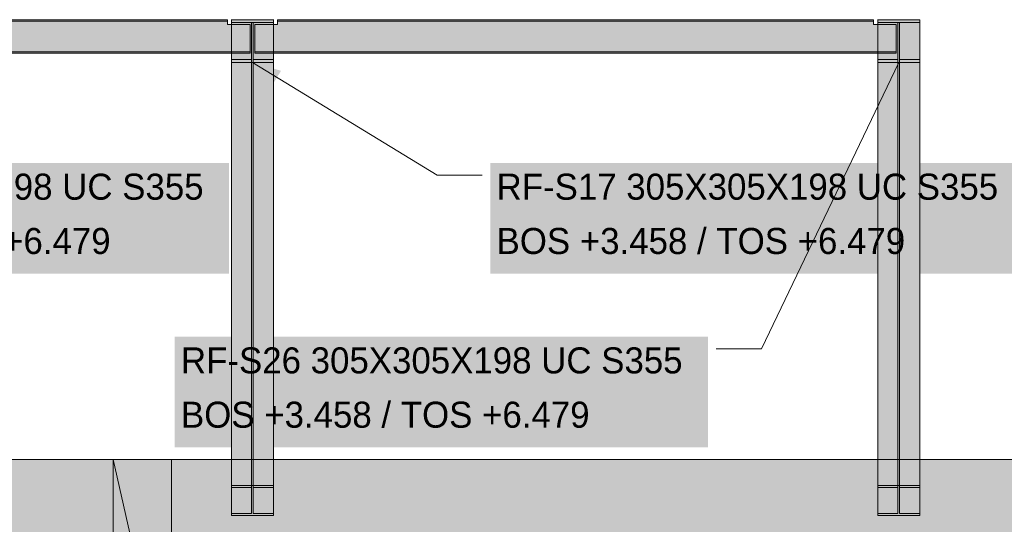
# Model space of a CAD drawing. Header units: millimetres. Extents: x 8750 to 43375, y -8109 to 26244.
# Tile 5 of 8: x 24822 to 30822, y 3405 to 6479. Entities that reach past the tile are written whole.
import ezdxf

# ---------------------------------------------------------------- set-up
doc = ezdxf.new("R2010")
doc.units = ezdxf.units.MM
for name, color, linetype in [('FILL-INK', 7, 'Continuous'), ('FILL-STEEL', 7, 'Continuous'), ('FILL-WHITE', 7, 'Continuous'), ('LINE-CORE', 7, 'Continuous'), ('LINE-INK', 7, 'Continuous'), ('TEXT-INK', 7, 'Continuous')]:
    doc.layers.add(name, color=color, linetype=linetype)

msp = doc.modelspace()

# ---------------------------------------------------------------- hatches: boundary and pattern name
at = {"layer": 'FILL-INK', "true_color": 0x1a1a1f}
h = msp.add_hatch(color=250, dxfattribs=at)
h.dxf.hatch_style = 1
h.paths.add_polyline_path([(26240, 6218.7), (26414.1, 6168), (26364.6, 6086.9)])
h = msp.add_hatch(color=250, dxfattribs=at)
h.dxf.hatch_style = 1
h.paths.add_polyline_path([(30178, 6218.7), (30145.2, 6040.4), (30059.5, 6081.4)])
at = {"layer": 'FILL-STEEL', "true_color": 0x0d2973}
h = msp.add_hatch(color=166, dxfattribs=at)
h.dxf.hatch_style = 1
h.paths.add_polyline_path([(26111.8, 6218.7), (26111.8, 6222.4), (26111.8, 6236), (26208.1, 6236), (26234.8, 6236), (26234.8, 6285.1), (26234.8, 6461.7), (26141, 6461.7), (26111.8, 6461.7), (26111.8, 6465.8), (26111.8, 6479), (26306.9, 6479), (26368.1, 6479), (26368.1, 6474.9), (26368.1, 6461.7), (26274.3, 6461.7), (26245.2, 6461.7), (26245.2, 6408.1), (26245.2, 6236), (26341.4, 6236), (26368.1, 6236), (26368.1, 6232.2), (26368.1, 6218.7), (26167.2, 6218.7)])
h = msp.add_hatch(color=166, dxfattribs=at)
h.dxf.hatch_style = 1
h.paths.add_polyline_path([(30049.8, 6218.7), (30049.8, 6222.4), (30049.8, 6236), (30146.1, 6236), (30172.8, 6236), (30172.8, 6285.1), (30172.8, 6461.7), (30079, 6461.7), (30049.8, 6461.7), (30049.8, 6465.8), (30049.8, 6479), (30244.9, 6479), (30306.1, 6479), (30306.1, 6474.9), (30306.1, 6461.7), (30212.3, 6461.7), (30183.2, 6461.7), (30183.2, 6408.1), (30183.2, 6236), (30279.4, 6236), (30306.1, 6236), (30306.1, 6232.2), (30306.1, 6218.7), (30105.2, 6218.7)])
at = {"layer": 'FILL-WHITE', "true_color": 0xffffff}
h = msp.add_hatch(color=7, dxfattribs=at)
h.dxf.hatch_style = 1
h.paths.add_polyline_path([(21413, 6450), (21551, 6450), (21551, 6471.2), (26087, 6471.2), (26087, 6450), (26225, 6450), (26225, 6283.6), (26087, 6283.6), (21551, 6283.6), (21413, 6283.6)])
h = msp.add_hatch(color=7, dxfattribs=at)
h.dxf.hatch_style = 1
h.paths.add_polyline_path([(21551, 6450), (21551, 6471.2), (26087, 6471.2), (26087, 6450), (26225, 6450), (26225, 6283.6), (26087, 6283.6), (21551, 6283.6), (21413, 6283.6), (21413, 6450)])
h = msp.add_hatch(color=7, dxfattribs=at)
h.dxf.hatch_style = 1
h.paths.add_polyline_path([(21551, 6479), (26087, 6479), (26087, 6471.2), (21551, 6471.2)])
h = msp.add_hatch(color=7, dxfattribs=at)
h.dxf.hatch_style = 1
h.paths.add_polyline_path([(26087, 6479), (26087, 6471.2), (21551, 6471.2), (21551, 6479)])
h = msp.add_hatch(color=7, dxfattribs=at)
h.dxf.hatch_style = 1
h.paths.add_polyline_path([(26111.8, 6479), (26111.8, 6479), (26110.3, 6479.1), (26110.3, 6479.2), (26110.3, 6479.2)])
h = msp.add_hatch(color=7, dxfattribs=at)
h.dxf.hatch_style = 1
h.paths.add_polyline_path([(26111.8, 6479), (26368.1, 6479), (26368.1, 3641.8), (26111.8, 3641.8)])
h = msp.add_hatch(color=7, dxfattribs=at)
h.dxf.hatch_style = 1
h.paths.add_polyline_path([(26368.1, 6479), (26368.1, 6461.7), (26111.8, 6461.7), (26111.8, 6479)])
h = msp.add_hatch(color=7, dxfattribs=at)
h.dxf.hatch_style = 1
h.paths.add_polyline_path([(26234.8, 6461.7), (26234.8, 3629.5), (26111.8, 3629.5), (26111.8, 6461.7)])
h = msp.add_hatch(color=7, dxfattribs=at)
h.dxf.hatch_style = 1
h.paths.add_polyline_path([(26111.8, 6218.7), (26111.8, 6236), (26234.8, 6236), (26234.8, 6461.7), (26245.2, 6461.7), (26245.2, 6236), (26368.1, 6236), (26368.1, 6218.7), (26111.8, 6218.7)])
h = msp.add_hatch(color=7, dxfattribs=at)
h.dxf.hatch_style = 1
h.paths.add_polyline_path([(26368.1, 6461.7), (26368.1, 3629.5), (26245.2, 3629.5), (26245.2, 6461.7)])
h = msp.add_hatch(color=7, dxfattribs=at)
h.dxf.hatch_style = 1
h.paths.add_polyline_path([(26255, 6450), (26393, 6450), (26393, 6471.2), (30025, 6471.2), (30025, 6450), (30163, 6450), (30163, 6283.6), (30025, 6283.6), (26393, 6283.6), (26255, 6283.6)])
h = msp.add_hatch(color=7, dxfattribs=at)
h.dxf.hatch_style = 1
h.paths.add_polyline_path([(26393, 6450), (26393, 6471.2), (30025, 6471.2), (30025, 6450), (30163, 6450), (30163, 6283.6), (30025, 6283.6), (26393, 6283.6), (26255, 6283.6), (26255, 6450)])
h = msp.add_hatch(color=7, dxfattribs=at)
h.dxf.hatch_style = 1
h.paths.add_polyline_path([(26368.1, 6479), (26369.7, 6479.2), (26369.7, 6479.2), (26369.7, 6479.1), (26368.1, 6479)])
h = msp.add_hatch(color=7, dxfattribs=at)
h.dxf.hatch_style = 1
h.paths.add_polyline_path([(26393, 6479), (30025, 6479), (30025, 6479), (30025, 6471.2), (26393, 6471.2), (26393, 6471.2)])
h = msp.add_hatch(color=7, dxfattribs=at)
h.dxf.hatch_style = 1
h.paths.add_polyline_path([(30025, 6479), (30025, 6471.2), (26393, 6471.2), (26393, 6479)])
h = msp.add_hatch(color=7, dxfattribs=at)
h.dxf.hatch_style = 1
h.paths.add_polyline_path([(30049.8, 6479), (30049.8, 6479), (30048.3, 6479.1), (30048.3, 6479.2), (30048.3, 6479.2)])
h = msp.add_hatch(color=7, dxfattribs=at)
h.dxf.hatch_style = 1
h.paths.add_polyline_path([(30049.8, 6479), (30306.1, 6479), (30306.1, 3641.8), (30049.8, 3641.8)])
h = msp.add_hatch(color=7, dxfattribs=at)
h.dxf.hatch_style = 1
h.paths.add_polyline_path([(30306.1, 6479), (30306.1, 6461.7), (30049.8, 6461.7), (30049.8, 6479)])
h = msp.add_hatch(color=7, dxfattribs=at)
h.dxf.hatch_style = 1
h.paths.add_polyline_path([(30172.8, 6461.7), (30172.8, 3629.5), (30049.8, 3629.5), (30049.8, 6461.7)])
h = msp.add_hatch(color=7, dxfattribs=at)
h.dxf.hatch_style = 1
h.paths.add_polyline_path([(30049.8, 6218.7), (30049.8, 6236), (30172.8, 6236), (30172.8, 6461.7), (30183.2, 6461.7), (30183.2, 6236), (30306.1, 6236), (30306.1, 6218.7), (30049.8, 6218.7)])
h = msp.add_hatch(color=7, dxfattribs=at)
h.dxf.hatch_style = 1
h.paths.add_polyline_path([(30306.1, 6461.7), (30306.1, 3629.5), (30183.2, 3629.5), (30183.2, 6461.7)])
h = msp.add_hatch(color=7, dxfattribs=at)
h.dxf.hatch_style = 1
h.paths.add_polyline_path([(30306.1, 6479), (30307.7, 6479.2), (30307.7, 6479.2), (30307.7, 6479.1), (30306.1, 6479)])
h = msp.add_hatch(color=7, dxfattribs=at)
h.dxf.hatch_style = 1
h.paths.add_polyline_path([(21413, 6283.6), (21551, 6283.6), (26087, 6283.6), (26225, 6283.6), (26225, 6275.8), (26087, 6275.8), (21551, 6275.8), (21413, 6275.8)])
h = msp.add_hatch(color=7, dxfattribs=at)
h.dxf.hatch_style = 1
h.paths.add_polyline_path([(26087, 6283.6), (26225, 6283.6), (26225, 6275.8), (21551, 6275.8), (21413, 6275.8), (21413, 6283.6)])
h = msp.add_hatch(color=7, dxfattribs=at)
h.dxf.hatch_style = 1
h.paths.add_polyline_path([(26255, 6283.6), (26393, 6283.6), (30025, 6283.6), (30025, 6283.6), (30163, 6283.6), (30163, 6275.8), (30025, 6275.8), (26393, 6275.8), (26393, 6275.8), (26255, 6275.8)])
h = msp.add_hatch(color=7, dxfattribs=at)
h.dxf.hatch_style = 1
h.paths.add_polyline_path([(30025, 6283.6), (30163, 6283.6), (30163, 6275.8), (26393, 6275.8), (26255, 6275.8), (26255, 6283.6)])
h = msp.add_hatch(color=7, dxfattribs=at)
h.dxf.hatch_style = 1
h.paths.add_polyline_path([(26234.8, 6236), (26234.8, 3469.9), (26111.8, 3469.9), (26111.8, 6236)])
h = msp.add_hatch(color=7, dxfattribs=at)
h.dxf.hatch_style = 1
h.paths.add_polyline_path([(26111.8, 3457.7), (26111.8, 6218.7), (26368.1, 6218.7), (26368.1, 3457.7)])
h = msp.add_hatch(color=7, dxfattribs=at)
h.dxf.hatch_style = 1
h.paths.add_polyline_path([(26368.1, 6236), (26368.1, 3469.9), (26245.2, 3469.9), (26245.2, 6236)])
h = msp.add_hatch(color=7, dxfattribs=at)
h.dxf.hatch_style = 1
h.paths.add_polyline_path([(30172.8, 6236), (30172.8, 3469.9), (30049.8, 3469.9), (30049.8, 6236)])
h = msp.add_hatch(color=7, dxfattribs=at)
h.dxf.hatch_style = 1
h.paths.add_polyline_path([(30049.8, 3457.7), (30049.8, 6218.7), (30306.1, 6218.7), (30306.1, 3457.7)])
h = msp.add_hatch(color=7, dxfattribs=at)
h.dxf.hatch_style = 1
h.paths.add_polyline_path([(30306.1, 6236), (30306.1, 3469.9), (30183.2, 3469.9), (30183.2, 6236)])
h = msp.add_hatch(color=7, dxfattribs=at)
h.dxf.hatch_style = 1
h.paths.add_polyline_path([(22848, 4932.2), (26097.1, 4932.2), (26097.1, 5606.2), (22848, 5606.2)])
h = msp.add_hatch(color=7, dxfattribs=at)
h.dxf.hatch_style = 1
h.paths.add_polyline_path([(27690, 4932.2), (30939.1, 4932.2), (30939.1, 5606.2), (27690, 5606.2)])
h = msp.add_hatch(color=7, dxfattribs=at)
h.dxf.hatch_style = 1
h.paths.add_polyline_path([(25766.8, 3873.8), (29015.9, 3873.8), (29015.9, 4547.8), (25766.8, 4547.8)])
h = msp.add_hatch(color=7, dxfattribs=at)
h.dxf.hatch_style = 1
h.paths.add_polyline_path([(19126.3, 3800), (25390.4, 3800), (25390.4, -100), (25233, -100), (25233, 3200.5), (19129.5, 3200.5), (19129.5, -100), (19129.5, -100), (19129.5, -100), (19126.3, -100), (19126.3, 3800)])
h = msp.add_hatch(color=7, dxfattribs=at)
h.dxf.hatch_style = 1
h.paths.add_polyline_path([(19126.3, 3351.3), (19126.3, 3800), (25390.4, 3800), (25390.4, 3351.3), (19126.3, 3351.3)])
h = msp.add_hatch(color=7, dxfattribs=at)
h.dxf.hatch_style = 1
h.paths.add_polyline_path([(25390.4, 3800), (25492, 3351.3), (25492, 3198.7), (25492, 3197.1), (25491.9, 3197.1), (25390.4, -100), (25390.4, 3800), (25390.1, 3801.6)])
h = msp.add_hatch(color=7, dxfattribs=at)
h.dxf.hatch_style = 1
h.paths.add_polyline_path([(25390.4, 3800), (25746, 3800), (25746.3, 3800.4), (25746.3, 3800), (25746.3, 3800), (25746.3, 3351.3), (25746, 3351.3), (25668.7, 3351.3), (25668.7, 3200.5), (25664.9, 3200.5), (25664.9, 3309.5), (25492, 3309.5), (25390.4, 3309.5)])
h = msp.add_hatch(color=7, dxfattribs=at)
h.dxf.hatch_style = 1
h.paths.add_polyline_path([(25746.3, 3800), (25746.3, 3200.5), (25664.9, 3200.5), (25664.9, 3309.5), (25390.4, 3309.5), (25390.4, 3800)])
h = msp.add_hatch(color=7, dxfattribs=at)
h.dxf.hatch_style = 1
h.paths.add_polyline_path([(25746, 3800), (25746, 3351.3), (25492, 3351.3), (25492, 3309.5), (25390.4, 3309.5), (25390.4, 3800)])
h = msp.add_hatch(color=7, dxfattribs=at)
h.dxf.hatch_style = 1
h.paths.add_polyline_path([(25390.4, 3800), (25746, 3800), (25746, 3351.3), (25492, 3351.3), (25492, 3198.7), (25746, 3198.7), (25746, -100), (25390.4, -100)])
h = msp.add_hatch(color=7, dxfattribs=at)
h.dxf.hatch_style = 1
h.paths.add_polyline_path([(25746, 3800), (25746, 3351.3), (25492, 3351.3), (25390.4, 3800)])
h = msp.add_hatch(color=7, dxfattribs=at)
h.dxf.hatch_style = 1
h.paths.add_polyline_path([(25390.4, 3800), (25746, 3800), (25746, 3199), (25746, 3198.7), (25746, -100), (25746, -100), (25746, -100.4), (25746, -100), (25390.4, -100), (25390.4, 3198.7), (25746, 3198.7), (25746, 3351.3), (25390.4, 3351.3)])
h = msp.add_hatch(color=7, dxfattribs=at)
h.dxf.hatch_style = 1
h.paths.add_polyline_path([(25746, 3800.4), (25746, 3800), (25746, 3800)])
h = msp.add_hatch(color=7, dxfattribs=at)
h.dxf.hatch_style = 1
h.paths.add_polyline_path([(32022.2, 3800), (32022.2, -100), (31421, -100), (31421, 2848.6), (31961.9, 2848.6), (31961.9, 3200.5), (25753.5, 3200.5), (25753.5, -100), (25753.5, -100.4), (25753.5, -100), (25746.3, -100), (25746.3, 2849), (25747.6, 2849), (25747.6, 3200.5), (25746.3, 3200.5), (25746.3, 3800)])
h = msp.add_hatch(color=7, dxfattribs=at)
h.dxf.hatch_style = 1
h.paths.add_polyline_path([(25746.3, 3800), (32022.2, 3800), (32022.2, 3351.3), (25746.3, 3351.3)])
h = msp.add_hatch(color=7, dxfattribs=at)
h.dxf.hatch_style = 1
h.paths.add_polyline_path([(26111.8, 3469.9), (26234.8, 3469.9), (26234.8, 3629.5), (26111.8, 3629.5), (26111.8, 3641.8), (26368.1, 3641.8), (26368.1, 3629.5), (26245.2, 3629.5), (26245.2, 3469.9), (26368.1, 3469.9), (26368.1, 3457.7), (26111.8, 3457.7)])
h = msp.add_hatch(color=7, dxfattribs=at)
h.dxf.hatch_style = 1
h.paths.add_polyline_path([(26368.1, 3641.8), (26369.7, 3641.9), (26369.7, 3641.9), (26369.7, 3641.8)])
h = msp.add_hatch(color=7, dxfattribs=at)
h.dxf.hatch_style = 1
h.paths.add_polyline_path([(30049.8, 3469.9), (30172.8, 3469.9), (30172.8, 3629.5), (30049.8, 3629.5), (30049.8, 3641.8), (30306.1, 3641.8), (30306.1, 3629.5), (30183.2, 3629.5), (30183.2, 3469.9), (30306.1, 3469.9), (30306.1, 3457.7), (30049.8, 3457.7)])
h = msp.add_hatch(color=7, dxfattribs=at)
h.dxf.hatch_style = 1
h.paths.add_polyline_path([(30306.1, 3641.8), (30307.7, 3641.9), (30307.7, 3641.9), (30307.7, 3641.8)])

# ---------------------------------------------------------------- linework, layer by layer
at = {"layer": 'LINE-CORE', "lineweight": 5}
for points in [[(21413, 6450), (21551, 6450), (21551, 6471.2), (26087, 6471.2), (26087, 6471.2), (26087, 6471.2), (26087, 6471.2), (26087, 6450), (26225, 6450), (26225, 6283.6), (26087, 6283.6), (21551, 6283.6), (21551, 6283.6), (21413, 6283.6)], [(21551, 6450), (21551, 6471.2), (21551, 6471.2), (21551, 6471.2), (21551, 6471.2), (26087, 6471.2), (26087, 6450), (26225, 6450), (26225, 6283.6), (26087, 6283.6), (26087, 6283.6), (21551, 6283.6), (21413, 6283.6), (21413, 6450)], [(21551, 6479), (26087, 6479), (26087, 6471.2), (21551, 6471.2)], [(26087, 6479), (26087, 6471.2), (21551, 6471.2), (21551, 6479)], [(26111.8, 6479), (26111.8, 6479), (26110.3, 6479.1), (26110.3, 6479.2), (26110.3, 6479.2)], [(26111.8, 6479), (26368.1, 6479), (26368.1, 3641.8), (26111.8, 3641.8)], [(26368.1, 6479), (26368.1, 6461.7), (26368.1, 6461.7), (26368.1, 6461.7), (26111.8, 6461.7), (26111.8, 6461.7), (26111.8, 6461.7), (26111.8, 6479)], [(26234.8, 6461.7), (26234.8, 3629.5), (26111.8, 3629.5), (26111.8, 6461.7)], [(26111.8, 6218.7), (26111.8, 6236), (26111.8, 6236), (26111.8, 6236), (26234.8, 6236), (26234.8, 6461.7), (26234.8, 6461.7), (26245.2, 6461.7), (26245.2, 6461.7), (26245.2, 6236), (26368.1, 6236), (26368.1, 6236), (26368.1, 6236), (26368.1, 6218.7), (26368.1, 6218.7), (26368.1, 6218.7), (26111.8, 6218.7), (26111.8, 6218.7)], [(26368.1, 6461.7), (26368.1, 3629.5), (26245.2, 3629.5), (26245.2, 6461.7)], [(26255, 6450), (26393, 6450), (26393, 6471.2), (30025, 6471.2), (30025, 6471.2), (30025, 6450), (30163, 6450), (30163, 6283.6), (30025, 6283.6), (26393, 6283.6), (26393, 6283.6), (26255, 6283.6)], [(26393, 6450), (26393, 6471.2), (26393, 6471.2), (30025, 6471.2), (30025, 6450), (30163, 6450), (30163, 6283.6), (30025, 6283.6), (30025, 6283.6), (26393, 6283.6), (26255, 6283.6), (26255, 6450)], [(26368.1, 6479), (26369.7, 6479.2), (26369.7, 6479.2), (26369.7, 6479.1), (26368.1, 6479)], [(26393, 6479), (30025, 6479), (30025, 6479), (30025, 6471.2), (26393, 6471.2), (26393, 6471.2)], [(30025, 6479), (30025, 6471.2), (26393, 6471.2), (26393, 6479)], [(30049.8, 6479), (30049.8, 6479), (30048.3, 6479.1), (30048.3, 6479.2), (30048.3, 6479.2)], [(30049.8, 6479), (30306.1, 6479), (30306.1, 3641.8), (30049.8, 3641.8)], [(30306.1, 6479), (30306.1, 6461.7), (30306.1, 6461.7), (30306.1, 6461.7), (30049.8, 6461.7), (30049.8, 6461.7), (30049.8, 6461.7), (30049.8, 6479)], [(30172.8, 6461.7), (30172.8, 3629.5), (30049.8, 3629.5), (30049.8, 6461.7)], [(30049.8, 6218.7), (30049.8, 6236), (30049.8, 6236), (30049.8, 6236), (30172.8, 6236), (30172.8, 6461.7), (30172.8, 6461.7), (30183.2, 6461.7), (30183.2, 6461.7), (30183.2, 6236), (30306.1, 6236), (30306.1, 6236), (30306.1, 6236), (30306.1, 6218.7), (30306.1, 6218.7), (30306.1, 6218.7), (30049.8, 6218.7), (30049.8, 6218.7)], [(30306.1, 6461.7), (30306.1, 3629.5), (30183.2, 3629.5), (30183.2, 6461.7)], [(30306.1, 6479), (30307.7, 6479.2), (30307.7, 6479.2), (30307.7, 6479.1), (30306.1, 6479)], [(21413, 6283.6), (21551, 6283.6), (26087, 6283.6), (26087, 6283.6), (26225, 6283.6), (26225, 6275.8), (26087, 6275.8), (21551, 6275.8), (21551, 6275.8), (21413, 6275.8)], [(26087, 6283.6), (26225, 6283.6), (26225, 6275.8), (21551, 6275.8), (21413, 6275.8), (21413, 6283.6)], [(26255, 6283.6), (26393, 6283.6), (30025, 6283.6), (30025, 6283.6), (30163, 6283.6), (30163, 6275.8), (30025, 6275.8), (26393, 6275.8), (26393, 6275.8), (26255, 6275.8)], [(30025, 6283.6), (30163, 6283.6), (30163, 6275.8), (26393, 6275.8), (26255, 6275.8), (26255, 6283.6)], [(26234.8, 6236), (26234.8, 3469.9), (26111.8, 3469.9), (26111.8, 6236)], [(26111.8, 3457.7), (26111.8, 6218.7), (26368.1, 6218.7), (26368.1, 6218.7), (26368.1, 3457.7), (26111.8, 3457.7)], [(26368.1, 6236), (26368.1, 3469.9), (26245.2, 3469.9), (26245.2, 6236)], [(30172.8, 6236), (30172.8, 3469.9), (30049.8, 3469.9), (30049.8, 6236)], [(30049.8, 3457.7), (30049.8, 6218.7), (30306.1, 6218.7), (30306.1, 6218.7), (30306.1, 3457.7), (30049.8, 3457.7)], [(30306.1, 6236), (30306.1, 3469.9), (30183.2, 3469.9), (30183.2, 6236)], [(19126.3, 3800), (25390.4, 3800), (25390.4, 3800), (25390.4, -100), (25390.4, -100), (25390.4, -100), (25390.4, -100), (25233, -100), (25233, 3200.5), (19129.5, 3200.5), (19129.5, -100), (19129.5, -100), (19129.5, -100), (19129.5, -100), (19126.3, -100), (19126.3, 3800), (19126.3, 3800)], [(19126.3, 3351.3), (19126.3, 3800), (25390.4, 3800), (25390.4, 3800), (25390.4, 3800), (25390.4, 3800), (25390.4, 3351.3), (19126.3, 3351.3), (19126.3, 3351.3), (19126.3, 3351.3)], [(25390.4, 3800), (25492, 3351.3), (25492, 3198.7), (25492, 3198.7), (25492, 3198.7), (25492, 3197.1), (25491.9, 3197.1), (25390.4, -100), (25390.4, 3800), (25390.1, 3801.6)], [(25390.4, 3800), (25746, 3800), (25746.3, 3800.4), (25746.3, 3800), (25746.3, 3800), (25746.3, 3351.3), (25746, 3351.3), (25668.7, 3351.3), (25668.7, 3200.5), (25664.9, 3200.5), (25664.9, 3309.5), (25492, 3309.5), (25390.4, 3309.5)], [(25746.3, 3800), (25746.3, 3800), (25746.3, 3200.5), (25664.9, 3200.5), (25664.9, 3309.5), (25390.4, 3309.5), (25390.4, 3800), (25390.4, 3800)], [(25746, 3800), (25746, 3351.3), (25492, 3351.3), (25492, 3309.5), (25390.4, 3309.5), (25390.4, 3800)], [(25390.4, 3800), (25746, 3800), (25746, 3351.3), (25492, 3351.3), (25492, 3198.7), (25746, 3198.7), (25746, -100), (25390.4, -100)], [(25746, 3800), (25746, 3351.3), (25492, 3351.3), (25390.4, 3800), (25390.4, 3800)], [(25390.4, 3800), (25746, 3800), (25746, 3199), (25746, 3198.7), (25746, -100), (25746, -100), (25746, -100), (25746, -100.4), (25746, -100), (25390.4, -100), (25390.4, 3198.7), (25746, 3198.7), (25746, 3351.3), (25390.4, 3351.3)], [(25746, 3800.4), (25746, 3800), (25746, 3800)], [(32022.2, 3800), (32022.2, -100), (31421, -100), (31421, 2848.6), (31961.9, 2848.6), (31961.9, 3200.5), (25753.5, 3200.5), (25753.5, -100), (25753.5, -100.4), (25753.5, -100), (25746.3, -100), (25746.3, 2849), (25747.6, 2849), (25747.6, 3200.5), (25746.3, 3200.5), (25746.3, 3800)], [(25746.3, 3800), (32022.2, 3800), (32022.2, 3351.3), (25746.3, 3351.3)], [(26111.8, 3469.9), (26234.8, 3469.9), (26234.8, 3629.5), (26111.8, 3629.5), (26111.8, 3641.8), (26368.1, 3641.8), (26368.1, 3629.5), (26245.2, 3629.5), (26245.2, 3469.9), (26368.1, 3469.9), (26368.1, 3457.7), (26111.8, 3457.7)], [(26368.1, 3641.8), (26369.7, 3641.9), (26369.7, 3641.9), (26369.7, 3641.8), (26368.1, 3641.8)], [(30049.8, 3469.9), (30172.8, 3469.9), (30172.8, 3629.5), (30049.8, 3629.5), (30049.8, 3641.8), (30306.1, 3641.8), (30306.1, 3629.5), (30183.2, 3629.5), (30183.2, 3469.9), (30306.1, 3469.9), (30306.1, 3457.7), (30049.8, 3457.7)], [(30306.1, 3641.8), (30307.7, 3641.9), (30307.7, 3641.9), (30307.7, 3641.8), (30306.1, 3641.8)]]:
    msp.add_lwpolyline(points, close=True, dxfattribs=at)
at = {"layer": 'LINE-INK', "lineweight": 5}
for p, q in [((26240, 6218.7), (27365, 5531.2)), ((30178, 6218.7), (29340.9, 4472.8)), ((27365, 5531.2), (27640, 5531.2)), ((29340.9, 4472.8), (29065.9, 4472.8))]:
    msp.add_line(p, q, dxfattribs=at)
for points in [[(26111.8, 6218.7), (26111.8, 6222.4), (26111.8, 6236), (26208.1, 6236), (26234.8, 6236), (26234.8, 6285.1), (26234.8, 6461.7), (26141, 6461.7), (26111.8, 6461.7), (26111.8, 6465.8), (26111.8, 6479), (26306.9, 6479), (26368.1, 6479), (26368.1, 6474.9), (26368.1, 6461.7), (26274.3, 6461.7), (26245.2, 6461.7), (26245.2, 6408.1), (26245.2, 6236), (26341.4, 6236), (26368.1, 6236), (26368.1, 6232.2), (26368.1, 6218.7), (26167.2, 6218.7)], [(30049.8, 6218.7), (30049.8, 6222.4), (30049.8, 6236), (30146.1, 6236), (30172.8, 6236), (30172.8, 6285.1), (30172.8, 6461.7), (30079, 6461.7), (30049.8, 6461.7), (30049.8, 6465.8), (30049.8, 6479), (30244.9, 6479), (30306.1, 6479), (30306.1, 6474.9), (30306.1, 6461.7), (30212.3, 6461.7), (30183.2, 6461.7), (30183.2, 6408.1), (30183.2, 6236), (30279.4, 6236), (30306.1, 6236), (30306.1, 6232.2), (30306.1, 6218.7), (30105.2, 6218.7)]]:
    msp.add_lwpolyline(points, close=True, dxfattribs=at)

# ---------------------------------------------------------------- texts
at = {"layer": 'TEXT-INK'}
for s, p in [('RF-S16 305X305X198 UC S355', (22885.5, 5382.4)), ('RF-S17 305X305X198 UC S355', (27727.5, 5382.4)), ('BOS +3.458 / TOS +6.479', (22885.5, 5051.6)), ('BOS +3.458 / TOS +6.479', (27727.5, 5051.6)), ('RF-S26 305X305X198 UC S355', (25804.3, 4324)), ('BOS +3.458 / TOS +6.479', (25804.3, 3993.2))]:
    msp.add_text(s, height=158.75, dxfattribs=at).set_placement(p)

doc.saveas('drawing.dxf')
